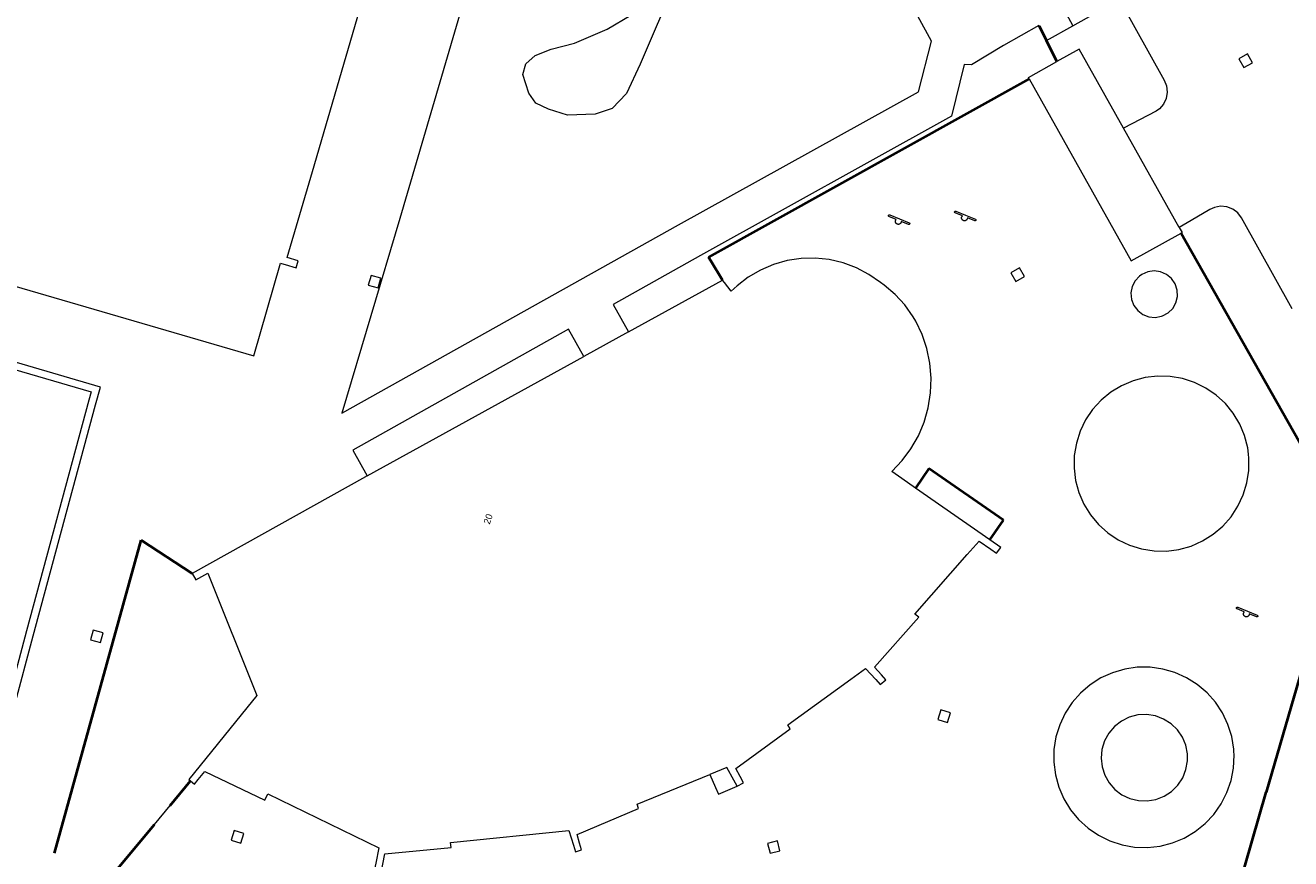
# Model space of a CAD drawing. Header units: metres. Extents: x 135779 to 137489, y 452643 to 455118.
# Tile 189 of 256: x 136831 to 136888, y 453362 to 453399. Entities that reach past the tile are written whole.
import ezdxf
from ezdxf.enums import TextEntityAlignment as Align

# ---------------------------------------------------------------- set-up
doc = ezdxf.new("R2010")
doc.units = ezdxf.units.M
doc.linetypes.add('DGN_Style_4', pattern=[89.853097, 44.898487, -22.449243, 0.056123, -22.449243])
for name, color, linetype, lineweight in [('KTop_BTD_Groenvoorziening', 62, 'Continuous', 13), ('KTop_NAR_Huisnummer tijdelijk (t)', 7, 'Continuous', 13), ('KTop_OTD_Onverhard', 15, 'Continuous', 13), ('KTop_PND_Grondvlaksituatie van BAG-pand [tachy]', 1, 'Continuous', 13), ('KTop_PUT_Kolk', 15, 'Continuous', 13), ('KTop_SHD_Hek (l)', 15, 'DGN_Style_4', 40), ('KTop_STM_Speelvoorziening', 40, 'Continuous', 13), ('KTop_WGD_Parkeervlak', 251, 'Continuous', 13), ('KTop_WGD_Rijbaan_Lokale weg', 251, 'Continuous', 13), ('KTop_WGD_Voetpad', 251, 'Continuous', 13)]:
    doc.layers.add(name, color=color, linetype=linetype, lineweight=lineweight)
doc.styles.add('Style-ROVUCURSIEF', font='ROVUCURSIEF.shx')

# ---------------------------------------------------------------- blocks, each defined once
blk = doc.blocks.new('PUT_Kolk')
at = {"layer": 'KTop_PUT_Kolk', "flags": 128}
blk.add_lwpolyline([(0.225, -0.225), (0.225, 0.225), (-0.225, 0.225), (-0.225, -0.225), (0.225, -0.225)], dxfattribs=at)
blk = doc.blocks.new('STM_Speelvoorziening')
at = {"layer": 'KTop_STM_Speelvoorziening'}
for p, q in [((-0.456, 0.218), (-0.455, 0.222)), ((-0.456, 0.214), (-0.456, 0.218)), ((-0.456, 0.21), (-0.456, 0.214)), ((-0.455, 0.206), (-0.456, 0.21)), ((-0.455, 0.222), (-0.454, 0.226)), ((-0.454, 0.202), (-0.455, 0.206)), ((-0.454, 0.226), (-0.453, 0.23)), ((-0.453, 0.198), (-0.454, 0.202)), ((-0.453, 0.23), (-0.451, 0.234)), ((-0.451, 0.194), (-0.453, 0.198)), ((-0.451, 0.234), (-0.449, 0.237)), ((-0.449, 0.19), (-0.451, 0.194)), ((-0.449, 0.237), (-0.446, 0.24)), ((-0.446, 0.187), (-0.449, 0.19)), ((-0.446, 0.24), (-0.443, 0.243)), ((-0.443, 0.184), (-0.446, 0.187)), ((-0.443, 0.243), (-0.44, 0.246)), ((-0.44, 0.182), (-0.443, 0.184)), ((-0.44, 0.246), (-0.436, 0.248)), ((-0.436, 0.179), (-0.44, 0.182)), ((-0.436, 0.248), (-0.433, 0.25)), ((-0.433, 0.178), (-0.436, 0.179)), ((-0.433, 0.25), (-0.429, 0.251)), ((-0.109, 0.044), (-0.433, 0.178)), ((-0.429, 0.251), (-0.425, 0.253)), ((-0.425, 0.253), (-0.421, 0.253)), ((-0.421, 0.253), (-0.417, 0.253)), ((-0.417, 0.253), (-0.412, 0.253)), ((-0.412, 0.253), (-0.408, 0.253)), ((-0.408, 0.253), (-0.404, 0.251)), ((-0.404, 0.251), (-0.402, 0.251)), ((-0.402, 0.251), (0.031, 0.072)), ((-0.14, -0.007), (-0.135, 0.006)), ((-0.135, 0.006), (-0.129, 0.018)), ((-0.129, 0.018), (-0.122, 0.029)), ((-0.122, 0.029), (-0.114, 0.04)), ((-0.114, 0.04), (-0.109, 0.044)), ((0.031, 0.072), (0.464, -0.106)), ((-0.146, -0.033), (-0.144, -0.02)), ((-0.146, -0.047), (-0.146, -0.033)), ((-0.146, -0.06), (-0.146, -0.047)), ((-0.144, -0.073), (-0.146, -0.06)), ((-0.144, -0.02), (-0.14, -0.007)), ((-0.14, -0.086), (-0.144, -0.073)), ((-0.135, -0.099), (-0.14, -0.086)), ((-0.129, -0.111), (-0.135, -0.099)), ((-0.122, -0.122), (-0.129, -0.111)), ((-0.114, -0.133), (-0.122, -0.122)), ((-0.104, -0.143), (-0.114, -0.133)), ((-0.093, -0.151), (-0.104, -0.143)), ((-0.082, -0.158), (-0.093, -0.151)), ((-0.07, -0.164), (-0.082, -0.158)), ((-0.057, -0.169), (-0.07, -0.164)), ((-0.044, -0.172), (-0.057, -0.169)), ((-0.031, -0.174), (-0.044, -0.172)), ((-0.017, -0.175), (-0.031, -0.174)), ((-0.004, -0.174), (-0.017, -0.175)), ((0.009, -0.172), (-0.004, -0.174)), ((0.022, -0.169), (0.009, -0.172)), ((0.035, -0.164), (0.022, -0.169)), ((0.047, -0.158), (0.035, -0.164)), ((0.058, -0.151), (0.047, -0.158)), ((0.069, -0.143), (0.058, -0.151)), ((0.078, -0.133), (0.069, -0.143)), ((0.086, -0.122), (0.078, -0.133)), ((0.094, -0.111), (0.086, -0.122)), ((0.1, -0.099), (0.094, -0.111)), ((0.105, -0.086), (0.1, -0.099)), ((0.108, -0.073), (0.105, -0.086)), ((0.11, -0.06), (0.108, -0.073)), ((0.112, -0.046), (0.11, -0.06)), ((0.434, -0.179), (0.112, -0.046)), ((0.439, -0.18), (0.434, -0.179)), ((0.443, -0.181), (0.439, -0.18)), ((0.447, -0.181), (0.443, -0.181)), ((0.451, -0.181), (0.447, -0.181)), ((0.455, -0.18), (0.451, -0.181)), ((0.459, -0.179), (0.455, -0.18)), ((0.463, -0.178), (0.459, -0.179)), ((0.467, -0.176), (0.463, -0.178)), ((0.464, -0.106), (0.467, -0.107)), ((0.467, -0.107), (0.47, -0.11)), ((0.47, -0.174), (0.467, -0.176)), ((0.47, -0.11), (0.474, -0.112)), ((0.474, -0.171), (0.47, -0.174)), ((0.474, -0.112), (0.477, -0.115)), ((0.477, -0.168), (0.474, -0.171)), ((0.477, -0.115), (0.479, -0.118)), ((0.479, -0.165), (0.477, -0.168)), ((0.479, -0.118), (0.481, -0.122)), ((0.481, -0.161), (0.479, -0.165)), ((0.481, -0.122), (0.483, -0.125)), ((0.483, -0.158), (0.481, -0.161)), ((0.483, -0.125), (0.485, -0.129)), ((0.485, -0.154), (0.483, -0.158)), ((0.485, -0.129), (0.486, -0.133)), ((0.486, -0.15), (0.485, -0.154)), ((0.486, -0.133), (0.486, -0.138)), ((0.486, -0.138), (0.487, -0.142)), ((0.487, -0.142), (0.486, -0.146)), ((0.486, -0.146), (0.486, -0.15))]:
    blk.add_line(p, q, dxfattribs=at)

msp = doc.modelspace()

# ---------------------------------------------------------------- linework, layer by layer
at = {"layer": 'KTop_BTD_Groenvoorziening', "flags": 128}
for points in [[(136877.169, 453397.312), (136876.712, 453398.243)], [(136862.32, 453387.6), (136861.796, 453388.448), (136861.69, 453388.62), (136875.949, 453396.54)], [(136882.703, 453389.689), (136889.96, 453376.85), (136886.477, 453364.823), (136881.558, 453347.834)]]:
    msp.add_lwpolyline(points, dxfattribs=at)
at = {"layer": 'KTop_OTD_Onverhard', "flags": 128}
for points in [[(136860.224, 453400.871), (136858.659, 453397.196), (136858.047, 453395.894), (136857.418, 453395.231), (136856.662, 453394.97), (136855.425, 453394.936), (136854.581, 453395.199), (136854.02, 453395.458), (136853.715, 453395.915), (136853.445, 453396.735), (136853.583, 453397.214), (136853.99, 453397.583), (136854.706, 453397.86), (136855.736, 453398.133), (136857.191, 453398.751), (136858.241, 453399.38)], [(136881.867, 453386.002), (136882.119, 453386.139), (136882.323, 453386.341), (136882.464, 453386.591), (136882.531, 453386.869), (136882.519, 453387.156), (136882.428, 453387.428), (136882.266, 453387.665), (136882.045, 453387.848), (136881.783, 453387.963), (136881.498, 453388.002), (136881.215, 453387.961), (136880.953, 453387.844), (136880.852, 453387.772), (136880.656, 453387.562), (136880.526, 453387.307), (136880.47, 453387.025), (136880.495, 453386.74), (136880.596, 453386.471), (136880.768, 453386.242), (136880.996, 453386.068), (136881.263, 453385.963), (136881.549, 453385.936), (136881.831, 453385.989), (136881.867, 453386.002)], [(136884.252, 453382.483), (136883.792, 453382.799), (136883.292, 453383.045), (136882.761, 453383.217), (136882.212, 453383.312), (136881.654, 453383.327), (136881.1, 453383.262), (136880.561, 453383.119), (136880.048, 453382.901), (136879.572, 453382.611), (136879.141, 453382.256), (136878.766, 453381.843), (136878.454, 453381.381), (136878.211, 453380.879), (136878.042, 453380.348), (136877.951, 453379.797), (136877.939, 453379.24), (136878.008, 453378.686), (136878.154, 453378.148), (136878.376, 453377.636), (136878.669, 453377.162), (136879.026, 453376.734), (136879.442, 453376.361), (136879.906, 453376.052), (136880.409, 453375.812), (136880.942, 453375.647), (136881.493, 453375.559), (136882.05, 453375.551), (136882.603, 453375.623), (136883.14, 453375.773), (136883.651, 453375.998), (136884.123, 453376.294), (136884.549, 453376.654), (136884.919, 453377.072), (136885.225, 453377.538), (136885.462, 453378.043), (136885.624, 453378.576), (136885.708, 453379.128), (136885.713, 453379.685), (136885.698, 453379.86), (136885.657, 453380.14), (136885.517, 453380.68), (136885.301, 453381.195), (136885.015, 453381.673), (136884.663, 453382.106), (136884.252, 453382.483)], [(136877.11, 453365.595), (136877.26, 453365.049), (136877.485, 453364.529), (136877.781, 453364.047), (136878.142, 453363.61), (136878.561, 453363.23), (136879.029, 453362.911), (136879.537, 453362.662), (136880.076, 453362.487), (136880.633, 453362.39), (136881.199, 453362.372), (136881.762, 453362.433), (136882.311, 453362.574), (136882.834, 453362.79), (136883.321, 453363.078), (136883.764, 453363.431), (136884.152, 453363.843), (136884.478, 453364.306), (136884.736, 453364.81), (136884.92, 453365.346), (136885.027, 453365.902), (136885.055, 453366.467), (136885.046, 453366.649), (136885.039, 453366.741), (136884.949, 453367.3), (136884.78, 453367.84), (136884.538, 453368.352), (136884.225, 453368.824), (136883.85, 453369.247), (136883.418, 453369.614), (136882.939, 453369.916), (136882.423, 453370.147), (136881.878, 453370.304), (136881.318, 453370.382), (136880.752, 453370.381), (136880.191, 453370.3), (136879.648, 453370.141), (136879.132, 453369.907), (136878.655, 453369.603), (136878.225, 453369.234), (136877.851, 453368.809), (136877.541, 453368.336), (136877.301, 453367.823), (136877.135, 453367.282), (136877.047, 453366.722), (136877.039, 453366.156), (136877.11, 453365.595)], [(136881.165, 453368.279), (136880.774, 453368.26), (136880.395, 453368.162), (136880.043, 453367.989), (136879.734, 453367.749), (136879.479, 453367.451), (136879.291, 453367.108), (136879.176, 453366.733), (136879.139, 453366.343), (136879.182, 453365.954), (136879.302, 453365.581), (136879.496, 453365.241), (136879.755, 453364.947), (136880.068, 453364.711), (136880.423, 453364.544), (136880.803, 453364.452), (136881.195, 453364.439), (136881.581, 453364.506), (136881.945, 453364.65), (136882.273, 453364.864), (136882.551, 453365.14), (136882.767, 453365.467), (136882.912, 453365.831), (136882.98, 453366.217), (136882.984, 453366.284), (136882.978, 453366.529), (136882.903, 453366.913), (136882.753, 453367.275), (136882.532, 453367.599), (136882.25, 453367.871), (136881.919, 453368.08), (136881.552, 453368.218), (136881.165, 453368.279)], [(136861.757, 453365.62), (136862.01, 453365.038), (136862.14, 453364.74), (136862.966, 453365.098)]]:
    msp.add_lwpolyline(points, dxfattribs=at)
at = {"layer": 'KTop_PND_Grondvlaksituatie van BAG-pand [tachy]', "flags": 128}
for points in [[(136813.103, 453393.303), (136820.058, 453391.271), (136825.452, 453389.702), (136825.441, 453389.66), (136825.185, 453388.773), (136825.037, 453388.262), (136825.338, 453388.187), (136825.817, 453389.828), (136830.069, 453388.587), (136829.758, 453387.519), (136830.067, 453387.43), (136830.108, 453387.544), (136841.488, 453384.227), (136842.683, 453388.345), (136842.722, 453388.334), (136842.89, 453388.286), (136843.372, 453388.149), (136843.461, 453388.457), (136842.981, 453388.596), (136844.102, 453392.428), (136848.486, 453407.463)], [(136880.139, 453394.354), (136878.17, 453397.87), (136877.169, 453397.312)], [(136875.949, 453396.54), (136875.91, 453396.61), (136877.169, 453397.312)], [(136875.949, 453396.54), (136880.48, 453388.45), (136882.703, 453389.689)], [(136882.615, 453389.933), (136880.139, 453394.354)], [(136882.615, 453389.933), (136882.74, 453389.71), (136882.703, 453389.689)], [(136862.966, 453365.098), (136863.25, 453365.24), (136863.096, 453365.53), (136862.91, 453365.88), (136865.32, 453367.64), (136865.22, 453367.82), (136868.014, 453369.847), (136868.68, 453370.33), (136869.129, 453369.839), (136869.33, 453369.62), (136869.57, 453369.83), (136869.379, 453370.043), (136869.07, 453370.39), (136871.04, 453372.61), (136870.87, 453372.75), (136873.193, 453375.391), (136873.72, 453375.99), (136874.245, 453375.626), (136874.5, 453375.45), (136874.68, 453375.71), (136874.202, 453376.044), (136870.897, 453378.352), (136870.287, 453378.778), (136869.84, 453379.09), (136870.297, 453379.569), (136870.693, 453380.101), (136871.022, 453380.675), (136871.28, 453381.286), (136871.462, 453381.923), (136871.566, 453382.577), (136871.591, 453383.239), (136871.536, 453383.899), (136871.401, 453384.548), (136871.19, 453385.176), (136870.904, 453385.773), (136870.79, 453385.97), (136870.42, 453386.491), (136869.987, 453386.963), (136869.499, 453387.376), (136869.34, 453387.49), (136868.825, 453387.851), (136868.268, 453388.145), (136867.678, 453388.365), (136867.065, 453388.509), (136866.439, 453388.574), (136865.809, 453388.559), (136865.187, 453388.464), (136864.582, 453388.292), (136864.003, 453388.044), (136863.461, 453387.724), (136862.963, 453387.339), (136862.71, 453387.1), (136862.4, 453387.497), (136862.32, 453387.6)], [(136858.138, 453385.294), (136862.32, 453387.6)], [(136858.138, 453385.294), (136856.155, 453384.201)], [(136846.53, 453378.894), (136856.155, 453384.201)], [(136846.53, 453378.894), (136846.472, 453378.862), (136846.45, 453378.85), (136838.753, 453374.545), (136838.908, 453374.271), (136839.449, 453374.559), (136841.626, 453369.126), (136841.187, 453368.582), (136838.605, 453365.385), (136838.675, 453365.329)], [(136838.675, 453365.329), (136838.852, 453365.185), (136839.024, 453365.398), (136839.31, 453365.752), (136841.986, 453364.473), (136842.121, 453364.75), (136847.045, 453362.356), (136846.913, 453361.679), (136846.86, 453361.409), (136847.166, 453361.336), (136847.224, 453361.633), (136847.312, 453362.085), (136850.259, 453362.371), (136850.237, 453362.592), (136855.497, 453363.127), (136855.69, 453362.479), (136855.779, 453362.18), (136856.05, 453362.27), (136855.969, 453362.56), (136855.86, 453362.95), (136858.59, 453364.1), (136858.53, 453364.29), (136861.757, 453365.62)], [(136862.966, 453365.098), (136862.817, 453365.369), (136862.51, 453365.93), (136861.757, 453365.62)]]:
    msp.add_lwpolyline(points, dxfattribs=at)
at = {"layer": 'KTop_SHD_Hek (l)', "flags": 128}
for points in [[(136876.712, 453398.243), (136876.4, 453398.88)], [(136877.169, 453397.312), (136876.712, 453398.243)], [(136875.949, 453396.54), (136861.69, 453388.62), (136861.796, 453388.448)], [(136882.703, 453389.689), (136889.96, 453376.85), (136886.477, 453364.823)], [(136862.32, 453387.6), (136861.796, 453388.448)], [(136874.202, 453376.044), (136874.81, 453376.92), (136871.48, 453379.22), (136870.897, 453378.352)], [(136832.634, 453362.121), (136836.484, 453376.038), (136838.753, 453374.545)], [(136837.768, 453364.239), (136838.675, 453365.329)], [(136881.558, 453347.834), (136886.477, 453364.823)], [(136835.362, 453361.324), (136837.078, 453363.387)]]:
    msp.add_lwpolyline(points, dxfattribs=at)
at = {"layer": 'KTop_WGD_Parkeervlak', "flags": 128}
msp.add_lwpolyline([(136829.48, 453384.018), (136834.261, 453382.627), (136834.161, 453382.258), (136831.395, 453371.999), (136829.64, 453365.448), (136828.718, 453365.678), (136828.221, 453363.808), (136824.369, 453364.914)], dxfattribs=at)
at = {"layer": 'KTop_WGD_Rijbaan_Lokale weg', "flags": 128}
for points in [[(136876.36, 453401.45), (136877.289, 453400), (136877.893, 453398.905)], [(136877.893, 453398.905), (136879.843, 453400), (136879.95, 453400.06), (136879.983, 453400), (136881.94, 453396.49), (136882.051, 453396.231), (136882.085, 453395.951), (136882.039, 453395.673), (136881.918, 453395.419), (136881.73, 453395.209), (136881.59, 453395.11), (136880.139, 453394.354)], [(136887.631, 453386.318), (136885.38, 453390.36), (136885.216, 453390.586), (136884.994, 453390.757), (136884.734, 453390.859), (136884.455, 453390.883), (136884.181, 453390.828), (136883.98, 453390.73), (136883.15, 453390.25), (136882.615, 453389.933)]]:
    msp.add_lwpolyline(points, dxfattribs=at)
at = {"layer": 'KTop_WGD_Voetpad', "flags": 128}
for points in [[(136853.963, 453410.752), (136847.974, 453390.334), (136845.406, 453381.674), (136860.369, 453390.053), (136871.029, 453395.974), (136871.599, 453398.223), (136869.777, 453401.57)], [(136876.712, 453398.243), (136876.4, 453398.88), (136876.376, 453398.922), (136874.81, 453398.027), (136873.382, 453397.175), (136873.063, 453397.182), (136872.498, 453394.878), (136861.336, 453388.684), (136857.458, 453386.516), (136858.138, 453385.294)], [(136876.712, 453398.243), (136877.893, 453398.905)], [(136856.155, 453384.201), (136855.475, 453385.413), (136845.889, 453380.037), (136846.53, 453378.894)], [(136824.282, 453364.593), (136829.423, 453363.107), (136829.669, 453363.963), (136829.947, 453363.875), (136830.355, 453365.323), (136829.99, 453365.437), (136831.686, 453371.784), (136834.452, 453382.044), (136834.678, 453382.839), (136829.566, 453384.326)], [(136866.608, 453354.269), (136866.072, 453352.422), (136865.914, 453352.397), (136858.436, 453354.586), (136854.527, 453355.73), (136835.362, 453361.324), (136837.078, 453363.387), (136837.768, 453364.239), (136838.675, 453365.329)]]:
    msp.add_lwpolyline(points, dxfattribs=at)

# ---------------------------------------------------------------- block references
at = {"layer": 'KTop_PUT_Kolk'}
for p, rotation in [((136885.567, 453397.351), 299.1490930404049), ((136875.436, 453387.836), 29.25119411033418), ((136846.859, 453387.528), 343.4830245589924), ((136834.515, 453371.754), 164.9122878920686), ((136872.171, 453368.202), 252.9285608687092), ((136840.767, 453362.845), 253.7282010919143), ((136864.596, 453362.387), 283.9199373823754)]:
    msp.add_blockref('PUT_Kolk', p, dxfattribs=dict(at, rotation=rotation))
at = {"layer": 'KTop_STM_Speelvoorziening'}
for p in [(136870.15, 453390.25), (136873.09, 453390.41), (136885.615, 453372.8)]:
    msp.add_blockref('STM_Speelvoorziening', p, dxfattribs=at)

# ---------------------------------------------------------------- texts
at = {"layer": 'KTop_NAR_Huisnummer tijdelijk (t)', "style": 'Style-ROVUCURSIEF'}
msp.add_text('20', height=0.3, rotation=71.1, dxfattribs=at).set_placement((136851.83, 453376.764), align=Align.MIDDLE_LEFT)

doc.saveas('drawing.dxf')
